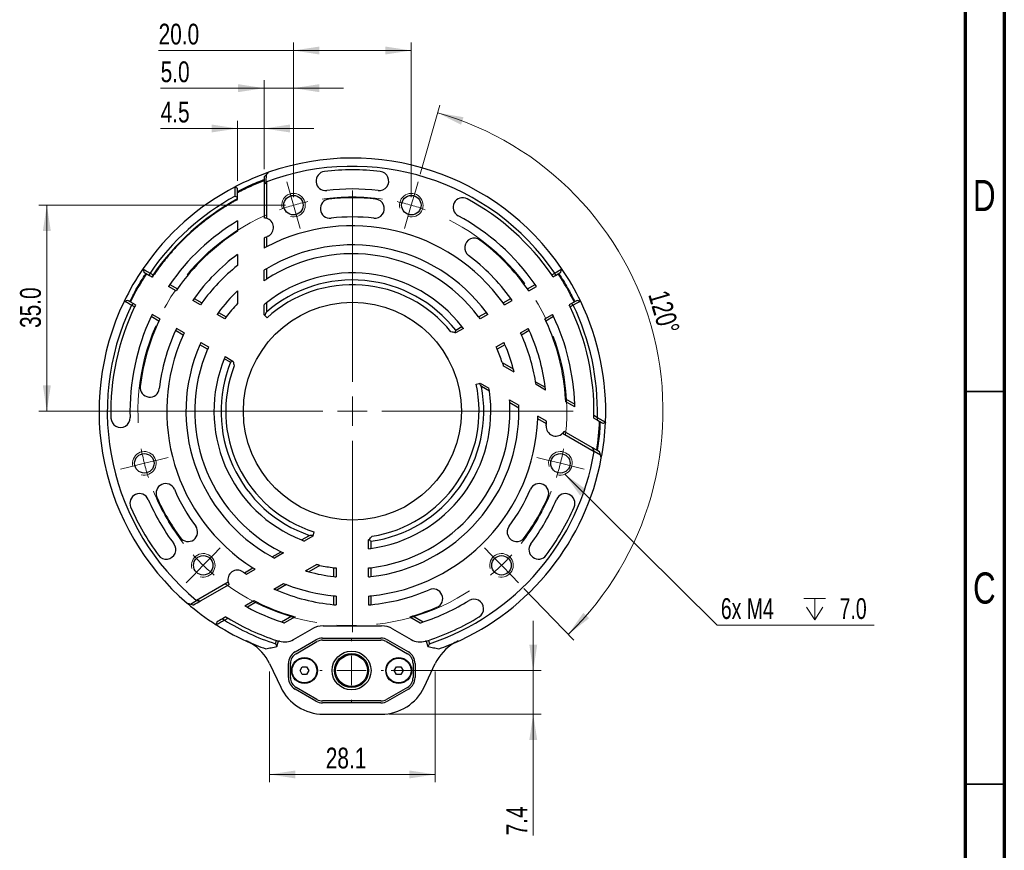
# Paper-space layout 'Sheet2' of a CAD drawing. Header units: millimetres. Extents: x 15 to 415, y 5 to 292.
# Tile 4 of 8: x 290 to 415, y 90 to 196. Entities that reach past the tile are written whole.
import ezdxf

# ---------------------------------------------------------------- set-up
doc = ezdxf.new("R2010")
doc.units = ezdxf.units.MM
doc.linetypes.add('CENTERX2', pattern=[20.32, 12.7, -2.54, 2.54, -2.54])
doc.styles.add('SLDTEXTSTYLE0', font='TXT', dxfattribs={"width": 0.75})
doc.styles.add('SLDTEXTSTYLE2', font='TXT', dxfattribs={"width": 0.7})
doc.dimstyles.new('SLDDIMSTYLE1', dxfattribs={"dimtxt": 2.645833, "dimasz": 3.302, "dimexe": 0, "dimexo": 0.0625, "dimgap": 0.661458, "dimtad": 1, "dimdec": 1, "dimlfac": 1.333333, "dimrnd": 1e-09, "dimzin": 4, "dimdsep": 46, "dimtxsty": 'SLDTEXTSTYLE0', "dimsah": 1, "dimcen": 0.09, "dimadec": 0, "dimazin": 1, "dimtfac": 1, "dimtdec": 1, "dimtofl": 0, "dimtmove": 0, "dimatfit": 3, "dimfxl": 1, "dimfrac": 2, "dimtolj": 1, "dimtzin": 12, "dimarcsym": 0})
doc.dimstyles.new('SLDDIMSTYLE2', dxfattribs={"dimtxt": 0.18, "dimasz": 3.302, "dimexe": 0, "dimexo": 0.0625, "dimgap": 0, "dimtad": 0, "dimtih": 1, "dimtoh": 1, "dimdec": 0, "dimrnd": 1e-09, "dimzin": 0, "dimdsep": 46, "dimtxsty": 'Standard', "dimsah": 1, "dimcen": 0.09, "dimadec": 0, "dimazin": 0, "dimtfac": 3.302, "dimtdec": 0, "dimtofl": 0, "dimtmove": 0, "dimatfit": 3, "dimfxl": 1, "dimfrac": 2, "dimtolj": 1, "dimtzin": 0, "dimarcsym": 0})
doc.dimstyles.new('SLDDIMSTYLE3', dxfattribs={"dimtxt": 2.645833, "dimasz": 3.302, "dimexe": 0, "dimexo": 0.0625, "dimgap": 0.661458, "dimtad": 1, "dimdec": 1, "dimlfac": 1.333333, "dimrnd": 1e-09, "dimzin": 4, "dimdsep": 46, "dimtxsty": 'SLDTEXTSTYLE0', "dimsah": 1, "dimcen": 0.09, "dimadec": 0, "dimazin": 1, "dimtfac": 1, "dimtdec": 1, "dimtmove": 0, "dimatfit": 0, "dimfxl": 1, "dimfrac": 2, "dimtolj": 1, "dimtzin": 12, "dimarcsym": 0})
doc.dimstyles.new('SLDDIMSTYLE4', dxfattribs={"dimtxt": 2.645833, "dimasz": 3.302, "dimexe": 0, "dimexo": 0.0625, "dimgap": 0.661458, "dimtad": 1, "dimdec": 1, "dimlfac": 1.333333, "dimrnd": 1e-09, "dimzin": 12, "dimdsep": 46, "dimtxsty": 'SLDTEXTSTYLE0', "dimsah": 1, "dimcen": 0.09, "dimadec": 0, "dimazin": 3, "dimtfac": 1, "dimtdec": 1, "dimtmove": 0, "dimatfit": 0, "dimfxl": 1, "dimfrac": 2, "dimtolj": 1, "dimtzin": 12, "dimarcsym": 0})
doc.dimstyles.new('SLDDIMSTYLE5', dxfattribs={"dimtxt": 2.645833, "dimasz": 3.302, "dimexe": 0, "dimexo": 0.0625, "dimgap": 0.661458, "dimtad": 1, "dimdec": 4, "dimlfac": 1.333333, "dimzin": 12, "dimdsep": 46, "dimtxsty": 'SLDTEXTSTYLE0', "dimsah": 1, "dimcen": 0.09, "dimazin": 3, "dimtfac": 1, "dimtofl": 0, "dimtmove": 0, "dimatfit": 3, "dimfxl": 1, "dimfrac": 2, "dimtolj": 1, "dimtzin": 12, "dimarcsym": 0})

# ---------------------------------------------------------------- blocks, each defined once
blk = doc.blocks.new('_D_22')
at = {"color": 7, "linetype": 'Continuous', "lineweight": 0}
for p, q in [((323.51, 172.24), (292.11, 172.24)), ((293.11, 145.99), (293.11, 172.24)), ((315.26, 145.99), (292.11, 145.99))]:
    blk.add_line(p, q, dxfattribs=at)
at = {"color": 7, "linetype": 'Continuous', "lineweight": 18}
for points in [[(293.11, 172.24), (292.6, 168.93), (293.62, 168.93)], [(293.11, 145.99), (293.62, 149.29), (292.6, 149.29)]]:
    blk.add_solid(points, dxfattribs=at)
at = {"color": 7, "linetype": 'Continuous', "lineweight": 18, "insert": (289.7, 156.6), "char_height": 2.646, "attachment_point": 1, "rotation": 90, "style": 'SLDTEXTSTYLE0'}
blk.add_mtext('35.0', dxfattribs=at)
blk = doc.blocks.new('_D_23')
at = {"color": 7, "linetype": 'Continuous', "lineweight": 0}
for p, q in [((324.51, 191.94), (307.34, 191.94)), ((324.51, 173.24), (324.51, 192.94)), ((324.51, 191.94), (339.51, 191.94)), ((339.51, 173.24), (339.51, 192.94))]:
    blk.add_line(p, q, dxfattribs=at)
at = {"color": 7, "linetype": 'Continuous', "lineweight": 18}
for points in [[(324.51, 191.94), (327.81, 191.43), (327.81, 192.44)], [(339.51, 191.94), (336.21, 192.44), (336.21, 191.43)]]:
    blk.add_solid(points, dxfattribs=at)
at = {"color": 7, "linetype": 'Continuous', "lineweight": 18, "insert": (307.34, 195.35), "char_height": 2.646, "attachment_point": 1, "style": 'SLDTEXTSTYLE0'}
blk.add_mtext('20.0', dxfattribs=at)
blk = doc.blocks.new('_D_24')
at = {"color": 7, "linetype": 'Continuous', "lineweight": 0}
for p, q in [((320.76, 176.84), (320.76, 188.14)), ((324.51, 173.24), (324.51, 188.14)), ((320.76, 187.14), (307.6, 187.14)), ((324.51, 187.14), (320.76, 187.14)), ((324.51, 187.14), (330.86, 187.14))]:
    blk.add_line(p, q, dxfattribs=at)
at = {"color": 7, "linetype": 'Continuous', "lineweight": 18}
for points in [[(320.76, 187.14), (317.46, 187.65), (317.46, 186.63)], [(324.51, 187.14), (327.81, 186.63), (327.81, 187.65)]]:
    blk.add_solid(points, dxfattribs=at)
at = {"color": 7, "linetype": 'Continuous', "lineweight": 18, "insert": (307.6, 190.55), "char_height": 2.646, "attachment_point": 1, "style": 'SLDTEXTSTYLE0'}
blk.add_mtext('5.0', dxfattribs=at)
blk = doc.blocks.new('_D_25')
at = {"color": 7, "linetype": 'Continuous', "lineweight": 0}
for p, q in [((317.38, 175.35), (317.38, 183)), ((320.76, 176.84), (320.76, 183)), ((317.38, 182), (307.6, 182)), ((317.38, 182), (320.76, 182)), ((320.76, 182), (327.11, 182))]:
    blk.add_line(p, q, dxfattribs=at)
at = {"color": 7, "linetype": 'Continuous', "lineweight": 18}
for points in [[(317.38, 182), (314.08, 182.51), (314.08, 181.5)], [(320.76, 182), (324.06, 181.5), (324.06, 182.51)]]:
    blk.add_solid(points, dxfattribs=at)
at = {"color": 7, "linetype": 'Continuous', "lineweight": 18, "insert": (307.6, 185.42), "char_height": 2.646, "attachment_point": 1, "style": 'SLDTEXTSTYLE0'}
blk.add_mtext('4.5', dxfattribs=at)
blk = doc.blocks.new('_D_26')
at = {"color": 7, "linetype": 'Continuous', "lineweight": 0}
for p, q in [((340.64, 176.19), (343.14, 184.96)), ((353.85, 123.41), (360.19, 116.85))]:
    blk.add_line(p, q, dxfattribs=at)
at = {"color": 7, "linetype": 'Continuous', "lineweight": 18}
blk.add_arc((332.01, 145.99), 39.54, 314.0546, 74.0546, dxfattribs=at)
for points in [[(342.87, 184), (345.84, 182.48), (346.16, 183.44)], [(359.5, 117.57), (362.14, 119.62), (361.41, 120.32)]]:
    blk.add_solid(points, dxfattribs=at)
at = {"color": 7, "linetype": 'Continuous', "lineweight": 18, "insert": (372.18, 161.61), "char_height": 2.646, "attachment_point": 1, "rotation": 286.4042, "style": 'SLDTEXTSTYLE0'}
blk.add_mtext('120°', dxfattribs=at)
blk = doc.blocks.new('_D_27')
at = {"color": 7, "linetype": 'Continuous', "lineweight": 0}
for p, q in [((321.46, 112.84), (321.46, 98.73)), ((342.56, 112.84), (342.56, 98.73)), ((321.46, 99.73), (342.56, 99.73))]:
    blk.add_line(p, q, dxfattribs=at)
at = {"color": 7, "linetype": 'Continuous', "lineweight": 18}
for points in [[(321.46, 99.73), (324.76, 99.22), (324.76, 100.23)], [(342.56, 99.73), (339.26, 100.23), (339.26, 99.22)]]:
    blk.add_solid(points, dxfattribs=at)
at = {"color": 7, "linetype": 'Continuous', "lineweight": 18, "insert": (328.62, 103.14), "char_height": 2.646, "attachment_point": 1, "style": 'SLDTEXTSTYLE0'}
blk.add_mtext('28.1', dxfattribs=at)
blk = doc.blocks.new('_D_28')
at = {"color": 7, "linetype": 'Continuous', "lineweight": 0}
for p, q in [((355.03, 112.96), (355.03, 119.31)), ((336.95, 112.96), (356.03, 112.96)), ((355.03, 107.4), (355.03, 112.96)), ((336.71, 107.4), (356.03, 107.4)), ((355.03, 107.4), (355.03, 91.97))]:
    blk.add_line(p, q, dxfattribs=at)
at = {"color": 7, "linetype": 'Continuous', "lineweight": 18}
for points in [[(355.03, 112.96), (355.54, 116.26), (354.53, 116.26)], [(355.03, 107.4), (354.53, 104.1), (355.54, 104.1)]]:
    blk.add_solid(points, dxfattribs=at)
at = {"color": 7, "linetype": 'Continuous', "lineweight": 18, "insert": (351.62, 91.97), "char_height": 2.646, "attachment_point": 1, "rotation": 90, "style": 'SLDTEXTSTYLE0'}
blk.add_mtext('7.4', dxfattribs=at)
blk = doc.blocks.new('SW_SYMBOL_HOLE_DEPTH')
at = {"color": 0, "linetype": 'Continuous', "lineweight": 0}
for p, q in [((0, 875), (800, 875)), ((400, 875), (400, 75)), ((100, 555), (400, 75)), ((700, 555), (400, 75))]:
    blk.add_line(p, q, dxfattribs=at)
blk = doc.blocks.new('SW_NOTE_0_14')
at = {"color": 0, "linetype": 'Continuous', "lineweight": 0}
blk.add_line((19.96, 0), (0, 0), dxfattribs=at)
at = {"color": 0, "linetype": 'Continuous', "lineweight": 0, "xscale": 0.0034106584, "yscale": 0.0034106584, "zscale": 0.0034106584}
blk.add_blockref('SW_SYMBOL_HOLE_DEPTH', (11.04, 0.42), dxfattribs=at)
at = {"color": 0, "linetype": 'Continuous', "lineweight": 0, "char_height": 2.646, "attachment_point": 1, "style": 'SLDTEXTSTYLE2'}
for s, insert in [('6x M4', (0.46, 3.45)), ('7.0', (15.58, 3.45))]:
    blk.add_mtext(s, dxfattribs=dict(at, insert=insert))
blk = doc.blocks.new('SW_CENTERMARKSYMBOL_6')
at = {"color": 0, "linetype": 'Continuous', "lineweight": 18}
for p, q in [((0, 3.75), (0, 4.05)), ((0, 0), (0, 1.875)), ((-3.75, 0), (-4.05, 0)), ((0, 0), (-1.875, 0)), ((0, 0), (0, -1.875)), ((0, 0), (1.875, 0)), ((3.75, 0), (4.05, 0)), ((0, -3.75), (0, -4.05))]:
    blk.add_line(p, q, dxfattribs=at)
blk = doc.blocks.new('SW_CENTERMARKSYMBOL_7')
at = {"color": 0, "linetype": 'Continuous', "lineweight": 18}
for p, q in [((0, 3.75), (0, 15.75)), ((0, 0), (0, 1.875)), ((-3.75, 0), (-15.75, 0)), ((0, 0), (-1.875, 0)), ((0, 0), (0, -1.875)), ((0, 0), (1.875, 0)), ((3.75, 0), (15.75, 0)), ((0, -3.75), (0, -15.75))]:
    blk.add_line(p, q, dxfattribs=at)
blk = doc.blocks.new('SW_CENTERMARKSYMBOL_8')
at = {"color": 0, "linetype": 'Continuous', "lineweight": 18}
for p, q in [((-0.52, 1.8), (-0.86, 2.99)), ((15.52, 1.8), (15.86, 2.99)), ((0, 0), (-0.52, 1.8)), ((7.5, -22.5), (7.5, 1.88)), ((15, 0), (15.52, 1.8)), ((0, 0), (0.52, -1.8)), ((15, 0), (14.48, -1.8)), ((0.52, -1.8), (0.86, -2.99)), ((14.48, -1.8), (14.14, -2.99)), ((7.5, -26.25), (7.5, -24.38)), ((3.75, -26.25), (-20.62, -26.25)), ((7.5, -26.25), (5.62, -26.25)), ((7.5, -26.25), (7.5, -28.12)), ((7.5, -26.25), (9.38, -26.25)), ((11.25, -26.25), (35.62, -26.25)), ((7.5, -30), (7.5, -54.38)), ((-18.98, -32.88), (-17.16, -32.42)), ((-17.16, -32.42), (-15.96, -32.12)), ((32.16, -32.42), (30.96, -32.12)), ((33.98, -32.88), (32.16, -32.42)), ((-20.8, -33.34), (-22, -33.64)), ((-18.98, -32.88), (-20.8, -33.34)), ((33.98, -32.88), (35.8, -33.34)), ((35.8, -33.34), (37, -33.64)), ((-10.18, -44.52), (-9.32, -43.63)), ((25.18, -44.52), (24.32, -43.63)), ((-11.48, -45.87), (-10.18, -44.52)), ((26.48, -45.87), (25.18, -44.52)), ((-11.48, -45.87), (-12.79, -47.22)), ((26.48, -45.87), (27.79, -47.22)), ((-12.79, -47.22), (-13.65, -48.11)), ((27.79, -47.22), (28.65, -48.11))]:
    blk.add_line(p, q, dxfattribs=at)
at = {"color": 0, "linetype": 'Continuous', "lineweight": 0}
for start, end in [(105.9454, 109.8805), (102.0103, 105.9454), (74.0546, 77.9897), (70.1195, 74.0546), (190.1195, 194.0546), (345.9454, 349.8805), (194.0546, 197.9897), (342.0103, 345.9454), (222.0103, 225.9454), (314.0546, 317.9897), (225.9454, 229.8805), (310.1195, 314.0546)]:
    blk.add_arc((7.5, -26.25), 27.3, start, end, dxfattribs=at)
at = {"color": 0, "linetype": 'CENTERX2', "lineweight": 0}
for start, end in [(81.9248, 98.0752), (113.8156, 186.1844), (353.8156, 66.1844), (201.9248, 218.0752), (321.9248, 338.0752), (233.8156, 306.1844)]:
    blk.add_arc((7.5, -26.25), 27.3, start, end, dxfattribs=at)

psp = doc.layouts.new('Sheet2')

# ---------------------------------------------------------------- linework, layer by layer
at = {"color": 7, "linetype": 'Continuous', "lineweight": 70}
for p, q in [((415, 292), (415, 5)), ((410, 287), (410, 10))]:
    psp.add_line(p, q, dxfattribs=at)
at = {"color": 7, "linetype": 'Continuous', "lineweight": 25}
for p, q in [((321.05001, 175.207869), (321.053464, 176.131165)), ((317.099938, 174.584075), (317.135608, 174.602643)), ((320.758253, 174.796666), (320.758253, 170.607336)), ((321.058253, 175.202156), (321.05001, 175.207869)), ((321.058253, 175.202156), (321.058253, 170.567933)), ((317.383253, 173.036226), (317.383253, 173.186087)), ((317.383253, 170.229461), (317.383253, 168.905551)), ((320.758253, 168.032199), (320.758253, 166.76125)), ((321.058253, 168.182737), (321.058253, 166.92093)), ((317.383253, 165.953561), (317.383253, 164.540767)), ((305.375843, 164.174074), (305.41404, 163.983492)), ((305.39433, 164.081833), (305.473185, 163.68839)), ((305.433883, 163.884484), (305.473185, 163.68839)), ((305.473185, 163.68839), (306.171713, 163.285095)), ((306.171713, 163.285095), (306.469191, 163.113346)), ((306.249148, 163.586798), (306.248076, 163.589443)), ((306.249148, 163.586798), (306.637934, 163.362332)), ((320.758253, 162.598276), (320.758253, 163.940835)), ((321.058253, 164.12536), (321.058253, 162.797544)), ((357.378572, 163.362332), (357.767357, 163.586798)), ((357.547314, 163.113346), (357.844792, 163.285095)), ((357.768429, 163.589443), (357.767357, 163.586798)), ((357.844792, 163.285095), (358.54332, 163.68839)), ((358.54332, 163.68839), (358.622175, 164.081833)), ((358.54332, 163.68839), (358.582745, 163.885097)), ((309.562286, 161.327546), (308.585304, 161.891607)), ((308.75567, 162.139657), (309.7335, 161.575106)), ((354.283005, 161.575106), (355.260836, 162.139657)), ((354.454219, 161.327546), (355.431201, 161.891607)), ((317.383253, 161.317138), (317.383253, 159.720447)), ((303.410685, 160.116035), (303.030526, 159.987604)), ((303.410685, 160.116035), (303.22071, 160.051855)), ((304.109213, 159.71274), (303.410685, 160.116035)), ((303.886648, 159.494828), (303.883822, 159.494434)), ((304.275434, 159.270362), (303.886648, 159.494828)), ((304.406691, 159.540991), (304.109213, 159.71274)), ((312.65777, 159.540368), (311.679928, 160.104926)), ((311.853247, 160.35127), (312.832209, 159.786066)), ((320.758253, 158.288983), (320.758253, 159.554331)), ((321.058253, 159.797589), (321.058253, 158.628909)), ((351.184297, 159.786066), (352.163259, 160.35127)), ((351.358736, 159.540368), (352.336578, 160.104926)), ((359.907292, 159.71274), (359.609814, 159.540991)), ((360.129858, 159.494828), (359.741072, 159.270362)), ((360.60582, 160.116035), (359.907292, 159.71274)), ((360.129858, 159.494828), (360.132684, 159.494434)), ((360.98598, 159.987604), (360.60582, 160.116035)), ((360.795886, 160.051825), (360.60582, 160.116035)), ((361.075106, 159.957494), (360.890945, 160.01971)), ((307.371, 157.483136), (306.39317, 158.047687)), ((307.499786, 157.755192), (306.522804, 158.319252)), ((315.756925, 157.75107), (314.777734, 158.316406)), ((314.955014, 158.560463), (315.935753, 157.994234)), ((320.860013, 158.187223), (320.758253, 158.288983)), ((321.144395, 157.902841), (320.860013, 158.187223)), ((348.080752, 157.994234), (349.061491, 158.560463)), ((349.238771, 158.316406), (348.259581, 157.75107)), ((356.516719, 157.755192), (357.493701, 158.319252)), ((357.623336, 158.047687), (356.645505, 157.483136)), ((345.166046, 156.311427), (345.952954, 156.765749)), ((310.469709, 155.694096), (309.490747, 156.2593)), ((310.59527, 155.968013), (309.617428, 156.532571)), ((345.151719, 155.956745), (345.099008, 155.970869)), ((346.13583, 156.524922), (345.151719, 155.956745)), ((353.421236, 155.968013), (354.399078, 156.532571)), ((354.525759, 156.2593), (353.546797, 155.694096)), ((313.573253, 153.902264), (312.592514, 154.468493)), ((312.715234, 154.744051), (313.694425, 154.178715)), ((350.322081, 154.178715), (351.301271, 154.744051)), ((351.423991, 154.468493), (350.443252, 153.902264)), ((315.818176, 152.952567), (316.802287, 152.38439)), ((316.487959, 152.219457), (315.701051, 152.673779)), ((316.802287, 152.38439), (316.816411, 152.33168)), ((351.081576, 152.208709), (352.49442, 151.393003)), ((352.597222, 150.98724), (351.214447, 151.785586)), ((347.759783, 149.437144), (348.148256, 149.541235)), ((348.148256, 149.541235), (348.287263, 149.578482)), ((348.287263, 149.578482), (349.383087, 148.945808)), ((355.330726, 149.755461), (356.569149, 149.040457)), ((356.612482, 148.669029), (355.388967, 149.375426)), ((349.443754, 148.564371), (348.431647, 149.148711)), ((352.01922, 147.423835), (353.18191, 146.752556)), ((353.191714, 146.400486), (352.041792, 147.064394)), ((359.150778, 147.549953), (360.306576, 146.882653)), ((360.315521, 146.531078), (359.168981, 147.193034)), ((362.753905, 145.469687), (363.198654, 145.212911)), ((356.705505, 144.371797), (355.612748, 145.002701)), ((356.725136, 144.706874), (355.624462, 145.342348)), ((362.74625, 145.127696), (363.170732, 144.882621)), ((364.226629, 144.558955), (364.228403, 144.599567)), ((358.771145, 143.179199), (362.7845, 140.862088)), ((362.583335, 141.324641), (358.955269, 143.419306)), ((362.793569, 140.86637), (362.7845, 140.862088)), ((363.591441, 140.401731), (362.793569, 140.86637)), ((327.12058, 130.620391), (327.016489, 130.231917)), ((325.522751, 129.598415), (326.534858, 130.182755)), ((326.979243, 130.09291), (325.883419, 129.460236)), ((327.016489, 130.231917), (326.979243, 130.09291)), ((334.070753, 129.61924), (334.109339, 129.657826)), ((334.070753, 128.482886), (334.070753, 129.61924)), ((334.370753, 129.429491), (334.370753, 128.520847)), ((321.774792, 127.434529), (322.924714, 128.098437)), ((323.247285, 127.938264), (322.084596, 127.266985)), ((318.261, 125.405841), (319.353758, 126.036745)), ((318.54137, 125.221302), (319.642044, 125.856777)), ((326.044283, 125.655997), (327.427059, 126.454343)), ((327.85993, 126.357851), (326.447086, 125.542145)), ((329.645753, 124.931418), (329.645753, 126.063878)), ((329.945753, 126.03059), (329.945753, 124.899918)), ((334.070753, 124.899918), (334.070753, 126.03059)), ((334.370753, 126.063878), (334.370753, 124.931418)), ((316.19536, 124.213243), (312.182005, 121.896132)), ((312.68317, 121.839069), (316.311236, 123.933734)), ((322.029023, 123.337786), (323.252539, 124.044183)), ((323.61078, 123.904603), (322.372356, 123.189599)), ((311.379854, 121.427479), (312.181179, 121.886137)), ((312.181179, 121.886137), (312.182005, 121.896132)), ((318.325985, 121.199835), (319.472525, 121.861791)), ((319.790727, 121.699095), (318.63493, 121.031795)), ((329.645753, 121.349805), (329.645753, 122.480214)), ((329.945753, 122.451994), (329.945753, 121.322879)), ((334.070753, 122.451994), (334.070753, 121.322879)), ((334.370753, 122.480214), (334.370753, 121.349805)), ((315.895256, 119.796453), (315.470773, 119.551378)), ((315.714066, 119.362415), (315.742852, 119.362053)), ((315.742852, 119.362053), (316.187601, 119.618829)), ((322.994325, 119.147515), (324.315542, 119.91032)), ((324.716462, 119.795382), (323.37697, 119.022026)), ((339.300043, 119.795382), (340.639535, 119.022026)), ((339.700964, 119.91032), (341.022181, 119.147515)), ((324.52399, 116.911408), (326.888781, 118.27672)), ((328.295031, 118.653524), (335.721474, 118.653524)), ((337.127724, 118.27672), (339.492515, 116.911408)), ((322.199129, 116.368873), (322.336325, 116.797473)), ((322.405027, 116.028056), (322.621559, 116.704502)), ((322.633676, 116.742353), (322.621559, 116.704502)), ((324.707861, 115.32436), (327.369639, 116.861139)), ((324.835361, 115.103524), (327.497139, 116.640302)), ((328.213389, 117.087221), (335.639832, 117.087221)), ((328.213389, 116.832221), (335.639832, 116.832221)), ((336.356082, 116.640302), (339.017861, 115.103524)), ((336.483582, 116.861139), (339.145361, 115.32436)), ((341.38283, 116.742353), (341.394946, 116.704502)), ((341.394946, 116.704502), (341.611478, 116.028056)), ((341.680181, 116.797473), (341.817377, 116.368873)), ((322.37661, 116.021886), (322.405027, 116.028056)), ((341.611478, 116.028056), (341.639895, 116.021886)), ((321.458912, 113.841203), (322.882832, 110.835065)), ((323.864111, 112.061499), (323.864111, 113.862942)), ((324.119111, 112.061499), (324.119111, 113.862942)), ((325.341401, 112.960427), (325.621045, 113.44897)), ((325.62467, 112.473977), (325.341401, 112.960427)), ((325.621045, 113.44897), (326.183957, 113.451063)), ((326.183957, 113.451063), (326.467226, 112.964613)), ((326.467226, 112.964613), (326.187583, 112.47607)), ((337.341423, 112.957166), (337.618231, 113.447321)), ((337.627505, 112.472365), (337.341423, 112.957166)), ((337.618231, 113.447321), (338.181122, 113.452675)), ((338.181122, 113.452675), (338.467205, 112.967874)), ((338.467205, 112.967874), (338.190396, 112.477719)), ((339.734111, 113.862942), (339.734111, 112.061499)), ((339.989111, 113.862942), (339.989111, 112.061499)), ((341.133674, 110.835065), (342.557594, 113.841203)), ((326.187583, 112.47607), (325.62467, 112.473977)), ((338.190396, 112.477719), (337.627505, 112.472365)), ((327.369639, 109.063303), (324.707861, 110.600081)), ((327.497139, 109.284139), (324.835361, 110.820918)), ((339.017861, 110.820918), (336.356082, 109.284139)), ((339.145361, 110.600081), (336.483582, 109.063303)), ((335.639832, 109.092221), (328.213389, 109.092221)), ((335.639832, 108.837221), (328.213389, 108.837221)), ((328.305287, 107.403524), (335.711219, 107.403524))]:
    psp.add_line(p, q, dxfattribs=at)
at = {"color": 7, "linetype": 'Continuous', "lineweight": 35}
for p, q in [((415, 148.5), (410, 148.5)), ((410, 148.5), (415, 148.5)), ((410, 98.5), (415, 98.5))]:
    psp.add_line(p, q, dxfattribs=at)
at = {"color": 7, "linetype": 'Continuous', "lineweight": 25, "flags": 128}
for points in [[(305.39433, 164.081833), (305.644014, 163.937827), (305.893705, 163.793819), (306.248076, 163.589443)], [(357.768429, 163.589443), (358.018131, 163.733453), (358.267826, 163.877461), (358.622175, 164.081833)], [(303.883822, 159.494434), (303.634254, 159.638677), (303.384692, 159.782914), (303.030526, 159.987604)], [(360.98598, 159.987604), (360.736425, 159.843375), (360.486865, 159.69914), (360.132684, 159.494434)]]:
    psp.add_lwpolyline(points, dxfattribs=at)
at = {"color": 7, "linetype": 'Continuous', "lineweight": 25}
for centre, radius in [((324.508253, 172.236792), 1.2375), ((339.508253, 172.236792), 1.2375), ((332.008253, 145.986792), 13.875), ((305.525086, 139.356982), 1.2375), ((358.49142, 139.356982), 1.2375), ((313.025086, 126.366601), 1.2375), ((350.99142, 126.366601), 1.2375), ((331.904314, 112.96252), 2.475), ((325.904314, 112.96252), 1.65), ((325.904314, 112.96252), 1.575), ((331.904314, 112.96252), 2.175), ((331.904314, 112.96252), 2.025), ((337.904314, 112.96252), 1.65), ((337.904314, 112.96252), 1.575)]:
    psp.add_circle(centre, radius, dxfattribs=at)
for centre, radius, start, end in [((332.008253, 145.986792), 32.25, 34.329183, 109.30722188), ((332.008253, 145.986792), 31.2, 34.34589054, 110.54613838), ((332.008253, 145.986792), 32.25, 109.30722188, 117.46245649), ((328.596228, 175.320268), 1.21875, 96.63474053, 276.63474053), ((332.008253, 145.986792), 30.75, 83.36525947, 96.63474053), ((335.420277, 175.320268), 1.21875, 263.36525946, 83.36525948), ((332.008253, 145.986792), 32.25, 117.53389957, 145.670817), ((331.999035, 145.985353), 31.508835, 110.90074645, 117.63666114), ((332.008253, 145.986792), 28.3125, 83.36525947, 96.63474053), ((332.008253, 145.986792), 31.2, 118.54716858, 145.65410946), ((332.008253, 145.986792), 30.75, 118.39905861, 145.59366501), ((329.154067, 171.798216), 1.21875, 96.31004032, 276.31004032), ((332.008253, 145.986792), 27.1875, 83.68995968, 96.31004032), ((334.862439, 171.798216), 1.21875, 263.68995966, 83.68995971), ((346.038277, 171.972425), 1.21875, 61.63474053, 241.63474053), ((332.008253, 145.986792), 30.75, 34.40633499, 61.63474053), ((320.750769, 169.388609), 1.21875, 75.38668165, 89.64817602), ((320.750769, 169.388609), 1.21875, 295.68995968, 75.38668165), ((332.008253, 145.986792), 24.75, 83.68995968, 96.31004032), ((332.008253, 145.986792), 28.3125, 34.78653799, 61.63474053), ((332.008253, 145.986792), 28.3125, 121.10153651, 145.21346201), ((332.008253, 145.986792), 23.625, 35.73917048, 117.61267457), ((332.008253, 145.986792), 27.1875, 122.54290616, 145.01490711), ((332.008253, 145.986792), 24.75, 116.25865993, 117.03569179), ((332.008253, 145.986792), 24.75, 115.68995968, 116.25865993), ((347.524182, 166.810622), 1.21875, 53.31004032, 233.31004032), ((332.008253, 145.986792), 23.625, 117.61267457, 118.43689015), ((332.008253, 145.986792), 21.1875, 36.40204633, 121.11879319), ((332.008253, 145.986792), 27.1875, 34.98509289, 53.31004032), ((332.008253, 145.986792), 24.75, 126.22154662, 144.52251776), ((332.008253, 145.986792), 20.0625, 36.76267083, 123.07896637), ((332.008253, 145.986792), 24.75, 35.47748224, 53.31004032), ((332.008253, 145.986792), 23.625, 128.24661988, 144.26082952), ((332.008253, 145.986792), 32.25, 145.670817, 154.329183), ((331.999035, 145.985353), 31.508835, 146.23619002, 153.74247197), ((332.008253, 145.986792), 30.75, 145.59366501, 146.15410305), ((332.008253, 145.986792), 21.1875, 121.11879319, 122.07125063), ((332.008253, 145.986792), 17.625, 37.70325903, 128.4094183), ((332.008253, 145.986792), 30.75, 33.84589695, 34.40633499), ((331.999035, 145.985353), 31.508835, 26.24073051, 33.74701236), ((332.008253, 145.986792), 32.25, 25.670817, 34.329183), ((332.008253, 145.986792), 28.3125, 145.21346201, 145.82243479), ((332.008253, 145.986792), 20.0625, 123.07896637, 124.10751944), ((332.008253, 145.986792), 16.725, 38.12050923, 130.89755211), ((332.008253, 145.986792), 16.125, 38.91916886, 132.35541911), ((332.008253, 145.986792), 28.3125, 34.17756521, 34.78653799), ((332.008253, 145.986792), 27.1875, 145.01490711, 145.64924366), ((332.008253, 145.986792), 21.1875, 133.65112812, 143.59795367), ((332.008253, 145.986792), 27.1875, 34.35075634, 34.98509289), ((332.008253, 145.986792), 32.25, 154.329183, 229.30722196), ((332.008253, 145.986792), 31.2, 154.34589054, 230.54613841), ((332.008253, 145.986792), 30.75, 154.40633499, 181.63474053), ((332.008253, 145.986792), 30.75, 153.84589695, 154.40633499), ((332.008253, 145.986792), 24.75, 144.52251776, 145.21980815), ((332.008253, 145.986792), 23.625, 144.26082952, 144.99161175), ((332.008253, 145.986792), 20.0625, 136.80027915, 143.23732917), ((332.008253, 145.986792), 17.625, 128.4094183, 129.66501291), ((332.008253, 145.986792), 23.625, 35.00838825, 35.73917048), ((332.008253, 145.986792), 24.75, 34.78019185, 35.47748224), ((332.008253, 145.986792), 30.75, 25.59366501, 26.15410305), ((332.008253, 145.986792), 30.75, 359.03644492, 25.59366501), ((332.008253, 145.986792), 31.2, 358.57869703, 25.65410946), ((332.008253, 145.986792), 32.25, 357.53467821, 25.670817), ((332.008253, 145.986792), 28.3125, 154.78653799, 181.63474053), ((332.008253, 145.986792), 28.3125, 154.17756521, 154.78653799), ((332.008253, 145.986792), 21.1875, 143.59795367, 144.41368822), ((332.008253, 145.986792), 20.0625, 143.23732917, 144.09935478), ((332.008253, 145.986792), 20.0625, 35.90064522, 36.76267083), ((332.008253, 145.986792), 21.1875, 35.58631178, 36.40204633), ((332.008253, 145.986792), 28.3125, 25.21346201, 25.82243479), ((332.008253, 145.986792), 28.3125, 1.81324957, 25.21346201), ((332.008253, 145.986792), 27.1875, 154.98509289, 173.31004032), ((332.008253, 145.986792), 27.1875, 154.35075634, 154.98509289), ((332.008253, 145.986792), 17.625, 36.72022296, 37.70325903), ((332.008253, 145.986792), 27.1875, 25.01490711, 25.64924366), ((332.008253, 145.986792), 27.1875, 3.29607204, 25.01490711), ((332.008253, 145.986792), 24.75, 155.47748224, 173.31004032), ((332.008253, 145.986792), 23.625, 155.73917048, 237.61267457), ((332.008253, 145.986792), 24.75, 154.78019185, 155.47748224), ((332.008253, 145.986792), 23.625, 155.00838825, 155.73917048), ((332.008253, 145.986792), 23.625, 24.26082952, 24.99161175), ((332.008253, 145.986792), 23.625, 9.17905939, 24.26082952), ((332.008253, 145.986792), 24.75, 24.52251776, 25.21980815), ((332.008253, 145.986792), 24.75, 7.0872368, 24.52251776), ((332.008253, 145.986792), 21.1875, 156.40204633, 241.11879319), ((332.008253, 145.986792), 21.1875, 155.58631178, 156.40204633), ((332.008253, 145.986792), 20.0625, 155.90064522, 156.76267083), ((332.008253, 145.986792), 20.0625, 23.23732917, 24.09935478), ((332.008253, 145.986792), 21.1875, 23.59795367, 24.41368822), ((332.008253, 145.986792), 21.1875, 14.78309152, 23.59795367), ((332.008253, 145.986792), 20.0625, 156.76267083, 243.07896637), ((332.008253, 145.986792), 17.625, 156.72022296, 157.70325903), ((332.008253, 145.986792), 20.0625, 18.06686752, 23.23732917), ((332.008253, 145.986792), 17.625, 157.70325903, 248.4094183), ((332.008253, 145.986792), 16.725, 158.12050923, 250.89755211), ((332.008253, 145.986792), 16.125, 158.91916886, 252.35541911), ((332.008253, 145.986792), 21.1875, 13.65112812, 14.78309152), ((332.008253, 145.986792), 16.125, 278.91916886, 12.35541911), ((332.008253, 145.986792), 23.625, 8.24661988, 9.17905939), ((306.216322, 149.012065), 1.21875, 173.31004032, 353.31004032), ((332.008253, 145.986792), 16.725, 278.12050923, 10.89755211), ((332.008253, 145.986792), 17.625, 277.70325903, 8.4094183), ((332.008253, 145.986792), 17.625, 8.4094183, 9.66501291), ((332.008253, 145.986792), 24.75, 6.22154662, 7.0872368), ((332.008253, 145.986792), 20.0625, 276.76267083, 3.07896637), ((332.008253, 145.986792), 20.0625, 3.07896637, 4.10751944), ((332.008253, 145.986792), 21.1875, 1.11879319, 2.07125063), ((332.008253, 145.986792), 27.1875, 2.54290616, 3.29607204), ((332.008253, 145.986792), 28.3125, 1.10153651, 1.81324957), ((332.008253, 145.986792), 21.1875, 276.40204633, 1.11879319), ((332.008253, 145.986792), 30.75, 358.39905861, 359.03644492), ((302.489022, 145.144332), 1.21875, 181.63474054, 1.63474055), ((332.008253, 145.986792), 23.625, 275.73917048, 357.61267457), ((332.008253, 145.986792), 23.625, 357.61267457, 358.43689015), ((332.008253, 145.986792), 24.75, 355.68995968, 356.25865993), ((332.008253, 145.986792), 24.75, 356.25865993, 357.03569179), ((331.999035, 145.985353), 31.508835, 350.93008744, 357.66760293), ((332.008253, 145.986792), 32.25, 349.30722188, 357.46245649), ((357.903563, 144.03515), 1.21875, 175.68995966, 315.38668345), ((357.903563, 144.03515), 1.21875, 315.38668345, 329.64817776), ((332.008253, 145.986792), 31.2, 288.3242945, 350.54613838), ((332.008253, 145.986792), 32.25, 293.60776808, 349.30722188), ((308.227811, 135.552877), 1.21875, 23.68995969, 203.68995969), ((355.788694, 135.552877), 1.21875, 336.31004032, 156.31004032), ((304.898705, 134.274953), 1.21875, 23.36525947, 203.36525947), ((332.008253, 145.986792), 24.75, 203.68995969, 216.31004032), ((332.008253, 145.986792), 24.75, 323.68995968, 336.31004032), ((359.1178, 134.274953), 1.21875, 336.63474053, 156.63474053), ((332.008253, 145.986792), 28.3125, 203.36525947, 216.63474053), ((332.008253, 145.986792), 27.1875, 203.68995969, 216.31004032), ((332.008253, 145.986792), 27.1875, 323.68995968, 336.31004032), ((332.008253, 145.986792), 28.3125, 323.36525947, 336.63474053), ((332.008253, 145.986792), 30.75, 203.36525947, 216.63474053), ((332.008253, 145.986792), 30.75, 323.36525947, 336.63474053), ((311.081997, 130.609282), 1.21875, 216.31004032, 36.31004032), ((352.934508, 130.609282), 1.21875, 143.68995968, 323.68995968), ((332.008253, 145.986792), 17.625, 248.4094183, 249.66501291), ((308.310729, 128.365154), 1.21875, 216.63474044, 36.6347406), ((332.008253, 145.986792), 20.0625, 243.07896637, 244.10751944), ((332.008253, 145.986792), 17.625, 276.72022296, 277.70325903), ((355.705776, 128.365154), 1.21875, 143.36525947, 323.36525947), ((332.008253, 145.986792), 21.1875, 241.11879319, 242.07125063), ((317.370427, 124.536616), 1.21875, 55.68995966, 195.38668345), ((332.008253, 145.986792), 24.75, 235.68995968, 236.25865993), ((332.008253, 145.986792), 24.75, 236.25865993, 237.03569179), ((332.008253, 145.986792), 23.625, 237.61267457, 238.43689015), ((332.008253, 145.986792), 21.1875, 253.65112812, 254.78309151), ((332.008253, 145.986792), 21.1875, 254.78309151, 263.59795367), ((332.008253, 145.986792), 20.0625, 258.06686752, 263.23732917), ((332.008253, 145.986792), 20.0625, 263.23732917, 264.09935478), ((332.008253, 145.986792), 20.0625, 275.90064522, 276.76267083), ((317.370427, 124.536616), 1.21875, 195.38668345, 209.64817776), ((332.008253, 145.986792), 21.1875, 263.59795367, 264.41368822), ((332.008253, 145.986792), 21.1875, 275.58631178, 276.40204633), ((332.008253, 145.986792), 24.75, 246.22154662, 247.0872368), ((332.008253, 145.986792), 24.75, 247.0872368, 264.52251776), ((332.008253, 145.986792), 23.625, 248.24661988, 249.17905939), ((332.008253, 145.986792), 23.625, 249.17905939, 264.26082952), ((332.008253, 145.986792), 24.75, 275.47748224, 293.31004032), ((342.284254, 122.137688), 1.21875, 293.31004032, 113.31004032), ((332.008253, 145.986792), 27.1875, 242.54290616, 243.29607204), ((332.008253, 145.986792), 27.1875, 243.29607204, 253.5636339), ((332.008253, 145.986792), 23.625, 264.26082952, 264.99161175), ((332.008253, 145.986792), 23.625, 275.00838825, 275.73917048), ((332.008253, 145.986792), 28.3125, 288.56454325, 301.63474053), ((347.49746, 120.843618), 1.21875, 301.63474053, 121.63474056), ((332.008253, 145.986792), 32.25, 229.30722196, 237.46245648), ((332.008253, 145.986792), 28.3125, 241.10153651, 241.81324957), ((332.008253, 145.986792), 28.3125, 241.81324957, 251.43545675), ((332.008253, 145.986792), 24.75, 264.52251776, 265.21980815), ((332.008253, 145.986792), 24.75, 274.78019185, 275.47748224), ((332.008253, 145.986792), 27.1875, 286.4363661, 293.31004032), ((332.008253, 145.986792), 31.2, 238.57869706, 251.6757055), ((332.008253, 145.986792), 30.75, 238.39905861, 239.03644492), ((332.008253, 145.986792), 30.75, 239.03644492, 251.66730092), ((332.008253, 145.986792), 28.3125, 251.43545675, 252.25039896), ((332.008253, 145.986792), 27.1875, 253.5636339, 254.44259077), ((332.008253, 145.986792), 27.1875, 285.55740923, 286.4363661), ((332.008253, 145.986792), 28.3125, 287.74960104, 288.56454325), ((332.008253, 145.986792), 30.75, 288.33269915, 301.63474053), ((332.008253, 145.986792), 32.25, 237.53467825, 246.39223192), ((328.295031, 115.841024), 2.8125, 90, 120), ((335.721474, 115.841024), 2.8125, 60, 90), ((332.008253, 145.986792), 30.75, 251.66730092, 252.22629418), ((332.008253, 146.028524), 30.75, 252.25, 252.41746157), ((323.39899, 118.859965), 2.25, 252.41746157, 300), ((328.213389, 115.399721), 1.6875, 90, 120), ((328.213389, 115.399721), 1.4325, 90, 120), ((335.639832, 115.399721), 1.6875, 60, 90), ((335.639832, 115.399721), 1.4325, 60, 90), ((340.617515, 118.859965), 2.25, 240, 287.58253843), ((332.008253, 146.028524), 30.75, 287.58253843, 287.75), ((332.008253, 145.986792), 30.75, 287.77370589, 288.33269915), ((316.036457, 111.272744), 6, 25.34555007, 59.37465231), ((325.551611, 113.862942), 1.6875, 120, 180), ((338.301611, 113.862942), 1.6875, 0, 60), ((347.980049, 111.272744), 6, 120.62534769, 154.65444994), ((325.551611, 113.862942), 1.4325, 120, 180), ((338.301611, 113.862942), 1.4325, 0, 60), ((325.551611, 112.061499), 1.6875, 180, 240), ((325.551611, 112.061499), 1.4325, 180, 240), ((338.301611, 112.061499), 1.4325, 300, 0), ((338.301611, 112.061499), 1.6875, 300, 0), ((328.305287, 113.403524), 6, 205.34555006, 270), ((335.711219, 113.403524), 6, 270, 334.65444994), ((328.213389, 110.524721), 1.6875, 240, 270), ((328.213389, 110.524721), 1.4325, 240, 270), ((335.639832, 110.524721), 1.4325, 270, 300), ((335.639832, 110.524721), 1.6875, 270, 300)]:
    psp.add_arc(centre, radius, start, end, dxfattribs=at)
at = {"color": 7, "linetype": 'Continuous', "lineweight": 0}
for centre in [(324.508253, 172.236792), (339.508253, 172.236792), (305.525086, 139.356982), (358.49142, 139.356982), (313.025086, 126.366601), (350.99142, 126.366601)]:
    psp.add_arc(centre, 1.5, 255, 195, dxfattribs=at)
at = {"color": 7, "linetype": 'Continuous', "lineweight": 25}
for points, knots in [([(317.394015, 173.969888), (317.735035, 174.149857), (318.703521, 174.660966), (319.830619, 175.165638), (320.629684, 175.442547), (320.758253, 175.487101)], [0, 0, 0, 0, 0.3132054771, 0.8894952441, 1, 1, 1, 1]), ([(321.053464, 176.131165), (321.00428, 176.081982), (320.955087, 176.032789), (320.905886, 175.983587), (320.856684, 175.934385), (320.807473, 175.885174), (320.758253, 175.835954)], [0, 0, 0, 0, 0.00038624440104, 0.00038624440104, 0.00038624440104, 0.0007724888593, 0.0007724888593, 0.0007724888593, 0.0007724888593]), ([(317.098332, 173.39362), (317.098603, 173.590623), (317.09915, 173.988061), (317.099674, 174.384263), (317.099938, 174.584075)], [0, 0, 0, 0, 0.49568149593, 1, 1, 1, 1]), ([(317.383253, 174.354997), (317.346126, 174.392124), (317.308998, 174.429252), (317.27187, 174.46638), (317.226451, 174.5118), (317.18103, 174.55722), (317.135608, 174.602643)], [0.0000000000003, 0.0000000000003, 0.0000000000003, 0.0000000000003, 0.00021297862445, 0.00021297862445, 0.00021297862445, 0.0004735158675, 0.0004735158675, 0.0004735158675, 0.0004735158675]), ([(320.758253, 175.340605), (320.614167, 175.284729), (320.326089, 175.173014), (319.897268, 174.997443), (319.471087, 174.816104), (319.047772, 174.628408), (318.627243, 174.434551), (318.209594, 174.234342), (317.794531, 174.028343), (317.520375, 173.885838), (317.383253, 173.814563)], [0, 0, 0, 0, 0.1250951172, 0.2501087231, 0.3750679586, 0.5, 0.6249320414, 0.7498912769, 0.8749048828, 1, 1, 1, 1]), ([(317.383253, 173.186087), (317.383253, 173.379423), (317.383253, 173.76966), (317.383253, 174.158701), (317.383253, 174.354997)], [0, 0, 0, 0, 0.4954337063, 1, 1, 1, 1]), ([(321.05001, 175.207869), (321.001348, 175.139385), (320.952704, 175.070877), (320.904078, 175.002343), (320.879765, 174.968076), (320.855456, 174.933803), (320.831152, 174.899523), (320.806848, 174.865244), (320.782548, 174.830958), (320.758253, 174.796666)], [0, 0, 0, 0, 0.00038834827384, 0.00038834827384, 0.00038834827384, 0.00058252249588, 0.00058252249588, 0.00058252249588, 0.00077669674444, 0.00077669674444, 0.00077669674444, 0.00077669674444]), ([(317.098332, 173.39362), (317.145807, 173.359015), (317.193288, 173.324418), (317.240774, 173.289829), (317.288261, 173.25524), (317.335754, 173.220659), (317.383253, 173.186087)], [0, 0, 0, 0, 0.00023499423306, 0.00023499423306, 0.00023499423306, 0.0004699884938, 0.0004699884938, 0.0004699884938, 0.0004699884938]), ([(317.383253, 172.950935), (317.248329, 172.876996), (316.978568, 172.729166), (316.578308, 172.499805), (316.18147, 172.264983), (315.788354, 172.024146), (315.39888, 171.777443), (315.013071, 171.524835), (314.630917, 171.266328), (313.870964, 170.735459), (312.759362, 169.894832), (311.347237, 168.685393), (310.010576, 167.39281), (308.965632, 166.251473), (308.173795, 165.304287), (307.604154, 164.578803), (307.054945, 163.83755), (306.707898, 163.329772), (306.53429, 163.075761)], [0, 0, 0, 0, 0.0311598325, 0.0622993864, 0.093425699, 0.1245458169, 0.1556667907, 0.1867956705, 0.2179395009, 0.2491053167, 0.3745406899, 0.5000034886, 0.6254388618, 0.7509016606, 0.8131993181, 0.8754439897, 0.9376920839, 1, 1, 1, 1]), ([(303.688975, 159.96202), (303.940899, 160.459871), (304.513163, 161.590779), (305.212844, 162.775849), (305.68412, 163.440363), (305.744892, 163.526054)], [0, 0, 0, 0, 0.4065320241, 0.9234706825, 1, 1, 1, 1]), ([(306.171713, 163.285095), (306.184609, 163.335383), (306.197509, 163.385669), (306.210415, 163.435953), (306.223321, 163.486237), (306.236232, 163.536518), (306.249148, 163.586798)], [0.00000000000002, 0.00000000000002, 0.00000000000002, 0.00000000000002, 0.00028830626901, 0.00028830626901, 0.00028830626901, 0.00057661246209, 0.00057661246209, 0.00057661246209, 0.00057661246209]), ([(306.469191, 163.113346), (306.469191, 163.113346), (306.470445, 163.112622), (306.472848, 163.111234), (306.475251, 163.109847), (306.478869, 163.107758), (306.483401, 163.105141), (306.487938, 163.102522), (306.493515, 163.099302), (306.499671, 163.095748), (306.505841, 163.092186), (306.512761, 163.088191), (306.519861, 163.084092), (306.524581, 163.081366), (306.52945, 163.078555), (306.53429, 163.075761)], [0, 0, 0, 0, 0.00003352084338, 0.00003352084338, 0.00003352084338, 0.00006703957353, 0.00006703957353, 0.00006703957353, 0.00010059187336, 0.00010059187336, 0.00010059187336, 0.00013421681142, 0.00013421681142, 0.00013421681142, 0.00015639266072, 0.00015639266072, 0.00015639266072, 0.00015639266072]), ([(357.767357, 163.586798), (357.780274, 163.536518), (357.793185, 163.486236), (357.806091, 163.435953), (357.818996, 163.385669), (357.831897, 163.335383), (357.844792, 163.285095)], [0.00000000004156, 0.00000000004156, 0.00000000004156, 0.00000000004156, 0.00028830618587, 0.00028830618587, 0.00028830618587, 0.00057661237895, 0.00057661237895, 0.00057661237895, 0.00057661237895]), ([(358.255766, 163.52237), (358.315668, 163.437902), (358.785989, 162.774693), (359.4873, 161.586515), (360.06178, 160.451127), (360.315994, 159.948704)], [0, 0, 0, 0, 0.0752444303, 0.5907838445, 1, 1, 1, 1]), ([(304.109213, 159.71274), (304.07211, 159.676428), (304.035012, 159.640113), (303.997917, 159.603794), (303.960823, 159.567476), (303.923733, 159.531153), (303.886648, 159.494828)], [0.00000000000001, 0.00000000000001, 0.00000000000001, 0.00000000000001, 0.00028830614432, 0.00028830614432, 0.00028830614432, 0.00057661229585, 0.00057661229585, 0.00057661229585, 0.00057661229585]), ([(359.907292, 159.71274), (359.944395, 159.676428), (359.981494, 159.640113), (360.018588, 159.603794), (360.055682, 159.567476), (360.092772, 159.531153), (360.129858, 159.494828)], [0.00000000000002, 0.00000000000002, 0.00000000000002, 0.00000000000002, 0.00028830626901, 0.00028830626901, 0.00028830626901, 0.00057661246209, 0.00057661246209, 0.00057661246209, 0.00057661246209]), ([(321.058253, 158.628909), (321.024822, 158.555407), (320.958114, 158.408742), (320.892663, 158.260949), (320.860013, 158.187223)], [0, 0, 0, 0, 0.5011539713, 1, 1, 1, 1]), ([(345.099008, 155.970869), (345.00782, 155.995303), (344.826827, 156.0438), (344.644501, 156.092654), (344.554035, 156.116894)], [0, 0, 0, 0, 0.5038192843, 1, 1, 1, 1]), ([(316.816411, 152.33168), (316.840844, 152.240492), (316.889341, 152.059499), (316.938195, 151.877173), (316.962436, 151.786707)], [0, 0, 0, 0, 0.5038192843, 1, 1, 1, 1]), ([(351.081576, 152.208709), (351.104287, 152.138425), (351.149874, 151.997351), (351.192871, 151.856343), (351.214447, 151.785586)], [0, 0, 0, 0, 0.498209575, 1, 1, 1, 1]), ([(348.431647, 149.148711), (348.384697, 149.21443), (348.291035, 149.345533), (348.195768, 149.476112), (348.148257, 149.541235)], [0, 0, 0, 0, 0.5012764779, 1, 1, 1, 1]), ([(363.212732, 145.187801), (363.20746, 145.149023), (363.202165, 145.110254), (363.196845, 145.071492), (363.192524, 145.040004), (363.188187, 145.00852), (363.183835, 144.977041), (363.179483, 144.945563), (363.175115, 144.91409), (363.170732, 144.882621)], [0.00000000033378, 0.00000000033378, 0.00000000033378, 0.00000000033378, 0.00021328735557, 0.00021328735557, 0.00021328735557, 0.00038655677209, 0.00038655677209, 0.00038655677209, 0.00055982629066, 0.00055982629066, 0.00055982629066, 0.00055982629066]), ([(363.5298, 144.675313), (363.51861, 144.258538), (363.485359, 143.020053), (363.30176, 141.793789), (363.179945, 140.980188)], [0, 0, 0, 0, 0.3365203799, 1, 1, 1, 1]), ([(363.212732, 145.1878), (363.380826, 145.090442), (363.719898, 144.894053), (364.057943, 144.698285), (364.228403, 144.599567)], [0, 0, 0, 0, 0.4957446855, 1, 1, 1, 1]), ([(363.88834, 144.46831), (363.944718, 144.483417), (364.001098, 144.498524), (364.05748, 144.513631), (364.113861, 144.528739), (364.170244, 144.543847), (364.226629, 144.558955)], [0.00000000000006, 0.00000000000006, 0.00000000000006, 0.00000000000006, 0.00023670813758, 0.00023670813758, 0.00023670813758, 0.00047341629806, 0.00047341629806, 0.00047341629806, 0.00047341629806]), ([(362.793569, 140.86637), (362.758591, 140.942754), (362.723583, 141.019135), (362.688545, 141.095514), (362.653506, 141.171892), (362.618436, 141.248268), (362.583335, 141.324641)], [0, 0, 0, 0, 0.00038834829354, 0.00038834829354, 0.00038834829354, 0.00077669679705, 0.00077669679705, 0.00077669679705, 0.00077669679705]), ([(363.59144, 140.401731), (363.573438, 140.468917), (363.555432, 140.536115), (363.537423, 140.603326), (363.519414, 140.670537), (363.501402, 140.737761), (363.483386, 140.804996)], [0, 0, 0, 0, 0.00038624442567, 0.00038624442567, 0.00038624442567, 0.00077248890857, 0.00077248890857, 0.00077248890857, 0.00077248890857]), ([(326.534858, 130.182755), (326.615228, 130.190554), (326.775598, 130.206116), (326.936316, 130.22333), (327.016489, 130.231917)], [0, 0, 0, 0, 0.5011539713, 1, 1, 1, 1]), ([(334.109339, 129.657826), (334.176093, 129.724581), (334.30859, 129.857077), (334.442061, 129.990548), (334.508287, 130.056774)], [0, 0, 0, 0, 0.5038192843, 1, 1, 1, 1]), ([(327.85993, 126.357851), (327.787706, 126.373324), (327.642739, 126.404382), (327.499124, 126.437649), (327.427059, 126.454343)], [0, 0, 0, 0, 0.49820957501, 1, 1, 1, 1]), ([(312.181179, 121.886137), (312.264818, 121.878236), (312.348471, 121.870363), (312.432136, 121.862519), (312.515801, 121.854674), (312.599479, 121.846857), (312.68317, 121.839069)], [0, 0, 0, 0, 0.00038834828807, 0.00038834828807, 0.00038834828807, 0.00077669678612, 0.00077669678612, 0.00077669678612, 0.00077669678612]), ([(311.379854, 121.427479), (311.44704, 121.409477), (311.514239, 121.391471), (311.58145, 121.373462), (311.648661, 121.355453), (311.715884, 121.33744), (311.78312, 121.319425)], [0, 0, 0, 0, 0.00038624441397, 0.00038624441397, 0.00038624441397, 0.00077248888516, 0.00077248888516, 0.00077248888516, 0.00077248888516]), ([(314.753166, 119.137067), (314.739689, 119.08677), (314.726211, 119.036472), (314.712734, 118.986172), (314.695997, 118.923709), (314.679259, 118.861244), (314.662521, 118.798778)], [0.00000000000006, 0.00000000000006, 0.00000000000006, 0.00000000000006, 0.00021117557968, 0.00021117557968, 0.00021117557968, 0.0004734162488, 0.0004734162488, 0.0004734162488, 0.0004734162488]), ([(315.714066, 119.362415), (315.545704, 119.265522), (315.206091, 119.070071), (314.867528, 118.8752), (314.696806, 118.776935)], [0, 0, 0, 0, 0.4957447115, 1, 1, 1, 1]), ([(315.714066, 119.362415), (315.68312, 119.38637), (315.652193, 119.410341), (315.621284, 119.434328), (315.596174, 119.453815), (315.571077, 119.473312), (315.545992, 119.492821), (315.520907, 119.512329), (315.495834, 119.531848), (315.470773, 119.551378)], [0, 0, 0, 0, 0.00021328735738, 0.00021328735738, 0.00021328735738, 0.00038655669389, 0.00038655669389, 0.00038655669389, 0.00055982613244, 0.00055982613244, 0.00055982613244, 0.00055982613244]), ([(320.987048, 115.720183), (321.219073, 115.77056), (321.679948, 115.870626), (322.145459, 115.971698), (322.37661, 116.021886)], [0, 0, 0, 0, 0.50344585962, 1, 1, 1, 1]), ([(341.639895, 116.021886), (341.871047, 115.971698), (342.336557, 115.870626), (342.797432, 115.770561), (343.029457, 115.720183)], [0, 0, 0, 0, 0.496554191, 1, 1, 1, 1])]:
    psp.add_open_spline(points, degree=3, knots=knots, dxfattribs=at)
for points in [[(320.758253, 175.835954), (320.758253, 175.489867), (320.758253, 175.143441), (320.758253, 174.796666)], [(321.345327, 176.423029), (321.248224, 176.325925), (321.150936, 176.228637), (321.053464, 176.131165)], [(317.099938, 174.584075), (317.111824, 174.590272), (317.123714, 174.596461), (317.135608, 174.602643)], [(305.375843, 164.174074), (305.382003, 164.143338), (305.388166, 164.112591), (305.39433, 164.081833)], [(358.622175, 164.081833), (358.62834, 164.11259), (358.634502, 164.143337), (358.640663, 164.174074)], [(303.030526, 159.987604), (303.000807, 159.977564), (302.971098, 159.967527), (302.941399, 159.957494)], [(361.075106, 159.957494), (361.045407, 159.967527), (361.015699, 159.977564), (360.98598, 159.987604)], [(345.099008, 155.970869), (345.121771, 156.084435), (345.144113, 156.197955), (345.166046, 156.311427)], [(316.816411, 152.33168), (316.706678, 152.29461), (316.597196, 152.257199), (316.487959, 152.219457)], [(363.170732, 144.882621), (363.410269, 144.744325), (363.649474, 144.60622), (363.88834, 144.46831)], [(363.198654, 145.212911), (363.20335, 145.204545), (363.208043, 145.196174), (363.212732, 145.1878)], [(364.228403, 144.599567), (364.227821, 144.58603), (364.227229, 144.572492), (364.226629, 144.558955)], [(363.483386, 140.804996), (363.183665, 140.97804), (362.883652, 141.151253), (362.583335, 141.324641)], [(363.69827, 140.003038), (363.662728, 140.135683), (363.627118, 140.268581), (363.591441, 140.401731)], [(334.109339, 129.657826), (334.196309, 129.58133), (334.283449, 129.505222), (334.370753, 129.429491)], [(311.78312, 121.319425), (312.082841, 121.492469), (312.382854, 121.665681), (312.68317, 121.839069)], [(310.981161, 121.534309), (311.113807, 121.498767), (311.246705, 121.463157), (311.379854, 121.427479)], [(315.470773, 119.551378), (315.23123, 119.413078), (314.99203, 119.274976), (314.753166, 119.137067)], [(314.696806, 118.776935), (314.685373, 118.784209), (314.673945, 118.79149), (314.662521, 118.798778)], [(318.541837, 116.724631), (319.343173, 116.356382), (320.158244, 116.021566), (320.987048, 115.720183)], [(319.09299, 116.435844), (318.914934, 116.541253), (318.731259, 116.637583), (318.541837, 116.724631)], [(343.029457, 115.720183), (343.858262, 116.021566), (344.673332, 116.356382), (345.474669, 116.724631)], [(345.474669, 116.724631), (345.285246, 116.637583), (345.101571, 116.541253), (344.923516, 116.435844)], [(322.199129, 116.368873), (322.258077, 116.252995), (322.317239, 116.137333), (322.37661, 116.021886)], [(341.639895, 116.021886), (341.699266, 116.137333), (341.758428, 116.252995), (341.817377, 116.368873)]]:
    psp.add_open_spline(points, degree=3, dxfattribs=at)

# ---------------------------------------------------------------- block references
at = {"color": 7, "linetype": 'Continuous', "lineweight": 0}
for name, p in [('SW_CENTERMARKSYMBOL_8', (324.508253, 172.236792)), ('SW_CENTERMARKSYMBOL_7', (332.008253, 145.986792)), ('SW_NOTE_0_14', (378.456044, 118.72497)), ('SW_CENTERMARKSYMBOL_6', (331.904314, 112.96252))]:
    psp.add_blockref(name, p, dxfattribs=at)

# ---------------------------------------------------------------- texts
at = {"color": 7, "linetype": 'Continuous', "lineweight": 0, "char_height": 3.96875, "attachment_point": 2, "style": 'SLDTEXTSTYLE0'}
for s, insert in [('D', (412.452687, 175.456189)), ('C', (412.458659, 125.456189))]:
    psp.add_mtext(s, dxfattribs=dict(at, insert=insert))

# ---------------------------------------------------------------- dimensions: what is measured, and where the dimension line sits
at = {"color": 7, "linetype": 'Continuous', "lineweight": 18}
for base, p1, p2, dimstyle, picture, middle in [((339.508253, 191.936088), (324.508253, 172.236792), (339.508253, 172.236792), 'SLDDIMSTYLE1', '_D_23', (310.759917, 191.936088)), ((342.557594, 99.725009), (321.458912, 113.841203), (342.557594, 113.841203), 'SLDDIMSTYLE4', '_D_27', (332.043924, 99.725009))]:
    dim = psp.add_linear_dim(base=base, p1=p1, p2=p2, dimstyle=dimstyle, dxfattribs=at)
    dim.commit()
    dim.dimension.update_dxf_attribs({"geometry": picture, "text_midpoint": middle, "dimtype": 160})
for base, p1, p2, angle, dimstyle, picture, middle in [((320.758253, 187.140821), (324.508253, 172.236792), (320.758253, 175.835954), 360, 'SLDDIMSTYLE3', '_D_24', (310.043564, 187.140821)), ((320.758253, 182.004829), (317.383253, 174.354997), (320.758253, 175.835954), 360, 'SLDDIMSTYLE4', '_D_25', (310.043564, 182.004829)), ((293.112322, 172.236792), (316.258253, 145.986792), (324.508253, 172.236792), 90, 'SLDDIMSTYLE1', '_D_22', (293.112322, 160.021929)), ((355.03322, 112.96252), (335.711219, 107.403524), (335.954314, 112.96252), 90, 'SLDDIMSTYLE4', '_D_28', (355.03322, 94.413902))]:
    dim = psp.add_linear_dim(base=base, p1=p1, p2=p2, angle=angle, dimstyle=dimstyle, dxfattribs=at)
    dim.commit()
    dim.dimension.update_dxf_attribs({"geometry": picture, "text_midpoint": middle, "dimtype": 160})
dim = psp.add_angular_dim_2l(base=(370.360249, 155.58785), line1=((338.653183, 169.244048), (340.363322, 175.229535)), line2=((348.827163, 128.603485), (353.155677, 124.129718)), dimstyle='SLDDIMSTYLE5', dxfattribs=at)
dim.commit()
dim.dimension.update_dxf_attribs({"geometry": '_D_26', "text_midpoint": (369.934384, 157.152116), "dimtype": 162})

# ---------------------------------------------------------------- leaders
at = {"color": 7, "linetype": 'Continuous', "lineweight": 0}
psp.add_leader([(359.041134, 137.961341), (378.456044, 118.72497)], dimstyle='SLDDIMSTYLE2', dxfattribs=at)

doc.saveas('drawing.dxf')
